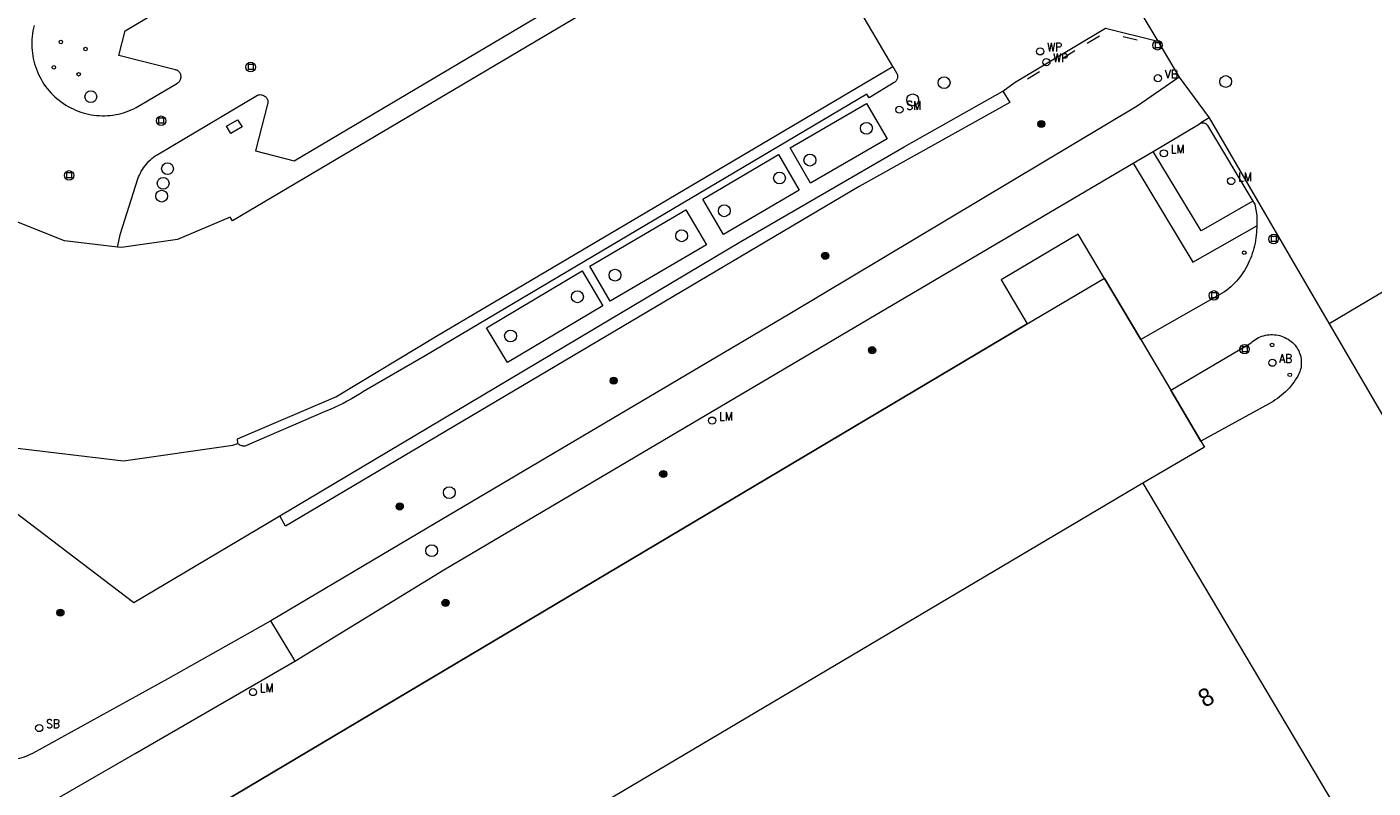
# Model space of a CAD drawing. Header units: metres. Extents: x 138165 to 154469, y 480134 to 494189.
# Tile 173 of 256: x 146059 to 146154, y 485610 to 485664. Entities that reach past the tile are written whole.
import ezdxf

# ---------------------------------------------------------------- set-up
doc = ezdxf.new("R2010")
doc.units = ezdxf.units.M
doc.header["$LTSCALE"] = 0.001
doc.header["$MEASUREMENT"] = 0
for name, color, linetype, lineweight in [('Level 5', 7, 'Continuous', 0), ('TOP-L-terrein schutting raster hek leuning', 7, 'Continuous', 0), ('TOP-L-topo objecten punt', 7, 'Continuous', 0), ('TOP-L-topo objecten vlak', 7, 'Continuous', 0), ('TOP-L-verharding vangrail', 7, 'Continuous', 0), ('TOP-T-topo huisnummering naamgeving', 7, 'Continuous', 0)]:
    doc.layers.add(name, color=color, linetype=linetype, lineweight=lineweight)
doc.styles.add('Style-INTL_ISO', font='INTL_ISO.shx')
doc.styles.add('Style-STANDARD', font='STANDARD.shx')

# ---------------------------------------------------------------- blocks, each defined once
blk = doc.blocks.new('24')
at = {"layer": 'TOP-L-topo objecten punt', "color": 7, "linetype": 'Continuous', "lineweight": 0}
for radius in [0.025, 0.0182, 0.0115, 0.005]:
    blk.add_circle((0, 0), radius, dxfattribs=at)
blk = doc.blocks.new('131')
at = {"layer": 'TOP-L-topo objecten punt', "color": 7, "linetype": 'Continuous', "lineweight": 0}
blk.add_circle((0, 0), 0.025, dxfattribs=at)
at = {"layer": 'TOP-L-topo objecten punt', "color": 7, "linetype": 'Continuous', "lineweight": 0, "style": 'Style-STANDARD'}
blk.add_text('SM', height=0.06, dxfattribs=at).set_placement((0.0483, 0))
blk = doc.blocks.new('*U13')
at = {"layer": 'Level 5', "color": 7, "linetype": 'Continuous', "lineweight": 0}
blk.add_circle((0, 0), 0.0415, dxfattribs=at)
blk = doc.blocks.new('150')
at = {"layer": 'Level 5', "color": 7, "linetype": 'Continuous', "lineweight": 0}
blk.add_blockref('*U13', (0, 0), dxfattribs=at)
blk = doc.blocks.new('73')
at = {"layer": 'TOP-L-topo objecten punt', "color": 7, "linetype": 'Continuous', "lineweight": 0}
blk.add_circle((0, 0), 0.025, dxfattribs=at)
at = {"layer": 'TOP-L-topo objecten punt', "color": 7, "linetype": 'Continuous', "lineweight": 0, "style": 'Style-STANDARD'}
blk.add_text('WP', height=0.06, dxfattribs=at).set_placement((0.0483, 0))
blk = doc.blocks.new('39')
at = {"layer": 'TOP-L-topo objecten punt', "color": 7, "linetype": 'Continuous', "lineweight": 0}
for p, q in [((0.0175, 0.0175), (-0.0175, 0.0175)), ((-0.0175, 0.0175), (-0.0175, -0.0175)), ((0.0175, 0.0175), (0.0175, -0.0175)), ((0.0175, -0.0175), (-0.0175, -0.0175))]:
    blk.add_line(p, q, dxfattribs=at)
blk.add_circle((0, 0), 0.0332, dxfattribs=at)
blk = doc.blocks.new('16')
at = {"layer": 'TOP-L-topo objecten punt', "color": 7, "linetype": 'Continuous', "lineweight": 0}
blk.add_circle((0, 0), 0.025, dxfattribs=at)
at = {"layer": 'TOP-L-topo objecten punt', "color": 7, "linetype": 'Continuous', "lineweight": 0, "style": 'Style-STANDARD'}
blk.add_text('LM', height=0.06, dxfattribs=at).set_placement((0.0483, 0))
blk = doc.blocks.new('10')
at = {"layer": 'TOP-L-topo objecten punt', "linetype": 'Continuous', "lineweight": 0}
blk.add_circle((0, 0), 0.0125, dxfattribs=at)
blk = doc.blocks.new('175')
at = {"layer": 'TOP-L-topo objecten punt', "color": 7, "linetype": 'Continuous', "lineweight": 0}
blk.add_circle((0, 0), 0.025, dxfattribs=at)
at = {"layer": 'TOP-L-topo objecten punt', "color": 7, "linetype": 'Continuous', "lineweight": 0, "style": 'Style-STANDARD'}
blk.add_text('SB', height=0.06, dxfattribs=at).set_placement((0.0483, 0))
blk = doc.blocks.new('11')
at = {"layer": 'TOP-L-topo objecten punt', "color": 7, "linetype": 'Continuous', "lineweight": 0}
blk.add_circle((0, 0), 0.025, dxfattribs=at)
at = {"layer": 'TOP-L-topo objecten punt', "color": 7, "linetype": 'Continuous', "lineweight": 0, "style": 'Style-STANDARD'}
blk.add_text('AB', height=0.06, dxfattribs=at).set_placement((0.0483, 0))
blk = doc.blocks.new('14')
at = {"layer": 'TOP-L-topo objecten punt', "color": 7, "linetype": 'Continuous', "lineweight": 0}
blk.add_circle((0, 0), 0.025, dxfattribs=at)
at = {"layer": 'TOP-L-topo objecten punt', "color": 7, "linetype": 'Continuous', "lineweight": 0, "style": 'Style-STANDARD'}
blk.add_text('VB', height=0.06, dxfattribs=at).set_placement((0.0483, 0))

msp = doc.modelspace()

# ---------------------------------------------------------------- linework, layer by layer
at = {"layer": 'TOP-L-terrein schutting raster hek leuning', "flags": 128}
for points in [[(146135.006, 485646.173), (146137.565, 485641.894), (146139.673, 485638.329), (146141.776, 485634.741), (146142.013, 485634.337), (146137.707, 485631.813)], [(146090.623, 485554.017), (146061.86, 485602.723), (146066.208, 485605.275), (146129.591, 485642.971)]]:
    msp.add_lwpolyline(points, dxfattribs=at)
at = {"layer": 'TOP-L-topo objecten vlak', "flags": 128}
for points in [[(146060.851, 485659.493), (146060.975, 485659.343), (146061.104, 485659.197), (146061.24, 485659.057), (146061.38, 485658.921), (146061.526, 485658.792), (146061.677, 485658.668), (146061.832, 485658.55), (146061.992, 485658.439), (146062.156, 485658.333), (146062.324, 485658.234), (146062.492, 485658.143), (146062.664, 485658.059), (146062.838, 485657.981), (146063.016, 485657.91), (146063.196, 485657.846), (146063.378, 485657.789), (146063.563, 485657.738), (146063.749, 485657.695), (146063.936, 485657.66), (146064.125, 485657.631), (146064.315, 485657.61), (146064.506, 485657.596), (146064.697, 485657.589), (146064.888, 485657.59), (146065.079, 485657.598), (146065.27, 485657.613), (146065.459, 485657.636), (146065.648, 485657.666), (146065.836, 485657.703), (146066.022, 485657.747), (146066.206, 485657.799), (146066.388, 485657.857), (146066.567, 485657.923), (146066.744, 485657.995), (146066.918, 485658.074), (146067.089, 485658.16), (146069.991, 485659.881), (146070.036, 485659.914), (146070.078, 485659.951), (146070.115, 485659.993), (146070.148, 485660.038), (146070.175, 485660.086), (146070.198, 485660.137), (146070.215, 485660.19), (146070.229, 485660.246), (146070.235, 485660.304), (146070.235, 485660.362), (146070.228, 485660.419), (146070.214, 485660.475), (146070.194, 485660.53), (146070.167, 485660.581), (146070.134, 485660.629), (146070.096, 485660.672), (146070.053, 485660.711), (146070.006, 485660.745), (146069.955, 485660.772), (146069.901, 485660.793), (146069.845, 485660.808), (146065.879, 485661.805), (146066.324, 485663.544), (146093.921, 485679.946)], [(146112.638, 485673.216), (146104.774, 485668.544), (146101.696, 485673.682), (146098.031, 485671.56), (146096.882, 485667.178), (146098.338, 485664.723), (146073.847, 485650.202), (146073.683, 485650.479), (146069.987, 485648.899), (146066.048, 485648.334), (146065.784, 485648.365)], [(146133.501, 485671.619), (146138.761, 485662.827)], [(146120.174, 485661.047), (146117.514, 485665.526)], [(146059.934, 485663.913), (146059.887, 485663.724), (146059.848, 485663.533), (146059.816, 485663.34), (146059.792, 485663.147), (146059.775, 485662.952), (146059.766, 485662.758), (146059.764, 485662.563), (146059.77, 485662.368), (146059.783, 485662.173), (146059.804, 485661.979), (146059.833, 485661.786), (146059.869, 485661.595), (146059.912, 485661.404), (146059.963, 485661.216), (146060.02, 485661.03), (146060.086, 485660.846), (146060.158, 485660.665), (146060.237, 485660.486), (146060.323, 485660.311), (146060.415, 485660.14), (146060.515, 485659.972), (146060.62, 485659.808), (146060.732, 485659.648), (146060.851, 485659.493)], [(146065.784, 485648.365), (146065.997, 485649.32), (146067.206, 485653.15), (146067.257, 485653.288), (146067.315, 485653.423), (146067.379, 485653.556), (146067.448, 485653.685), (146067.523, 485653.812), (146067.604, 485653.935), (146067.69, 485654.054), (146067.781, 485654.169), (146067.878, 485654.28), (146067.979, 485654.387), (146068.085, 485654.489), (146068.195, 485654.586), (146068.31, 485654.678), (146068.429, 485654.765), (146068.551, 485654.847), (146068.677, 485654.923), (146075.6, 485659.035), (146075.659, 485659.052), (146075.72, 485659.061), (146075.782, 485659.065), (146075.844, 485659.061), (146075.904, 485659.051), (146075.964, 485659.034), (146076.021, 485659.01), (146076.075, 485658.981), (146076.126, 485658.945), (146076.172, 485658.904), (146076.214, 485658.859), (146076.25, 485658.809), (146076.276, 485658.762), (146076.297, 485658.712), (146076.313, 485658.66), (146076.323, 485658.607), (146076.328, 485658.553), (146076.327, 485658.499), (146076.321, 485658.445), (146076.309, 485658.392), (146075.447, 485655.115), (146078.173, 485654.422), (146095.26, 485664.54)], [(146065.784, 485648.365), (146062.063, 485648.808), (146058.366, 485650.289), (146055.16, 485652.691), (146052.693, 485655.829), (146051.155, 485659.425), (146050.922, 485659.364), (146050.365, 485663.251), (146050.615, 485663.287)], [(146127.889, 485659.311), (146128.753, 485659.933), (146135.088, 485663.735), (146138.761, 485662.827)], [(146138.761, 485662.827), (146140.24, 485660.301)], [(146074.223, 485634.592), (146074.202, 485634.902), (146081.103, 485637.868), (146088.22, 485642.158), (146120.174, 485661.047)], [(146120.174, 485661.047), (146120.447, 485660.555), (146120.469, 485660.503), (146120.485, 485660.45), (146120.494, 485660.395), (146120.497, 485660.339), (146120.494, 485660.283), (146120.484, 485660.228), (146120.468, 485660.174), (146120.446, 485660.122), (146120.418, 485660.074), (146120.385, 485660.029), (146120.347, 485659.988), (146120.304, 485659.951), (146120.258, 485659.92), (146118.496, 485658.852), (146118.334, 485659.097), (146087.369, 485640.747), (146083.042, 485638.224), (146082.76, 485638.047), (146082.474, 485637.875), (146082.185, 485637.71), (146081.892, 485637.551), (146081.597, 485637.397), (146081.298, 485637.25), (146080.996, 485637.109), (146080.691, 485636.974), (146080.384, 485636.845), (146074.833, 485634.439), (146074.775, 485634.419), (146074.715, 485634.407), (146074.655, 485634.401), (146074.594, 485634.402), (146074.533, 485634.41), (146074.474, 485634.425), (146074.417, 485634.446), (146074.362, 485634.474), (146074.311, 485634.508), (146074.265, 485634.547), (146074.223, 485634.592)], [(146140.24, 485660.301), (146137.294, 485658.246), (146112.928, 485643.681), (146087.506, 485628.651), (146076.529, 485622.136)], [(146140.24, 485660.301), (146142.344, 485657.43)], [(146127.889, 485659.311), (146128.364, 485658.506), (146117.791, 485652.611), (146077.564, 485628.782), (146077.159, 485629.514)], [(146077.159, 485629.514), (146109.498, 485648.754), (146120.961, 485655.396), (146127.889, 485659.311)], [(146119.763, 485655.972), (146114.384, 485652.844), (146112.952, 485655.342), (146118.312, 485658.438), (146119.763, 485655.972)], [(146073.736, 485656.35), (146073.427, 485656.856), (146074.194, 485657.289), (146074.51, 485656.803), (146073.736, 485656.35)], [(146142.344, 485657.43), (146141.775, 485657.077)], [(146142.344, 485657.43), (146150.778, 485642.983)], [(146138.417, 485655.086), (146141.608, 485656.973), (146141.775, 485657.077)], [(146141.775, 485657.077), (146141.822, 485657.088), (146141.87, 485657.094), (146141.919, 485657.094), (146141.967, 485657.087), (146142.014, 485657.075), (146142.059, 485657.057), (146142.101, 485657.034), (146142.141, 485657.006), (146142.176, 485656.973), (146142.208, 485656.936), (146142.234, 485656.895), (146145.417, 485651.588)], [(146113.581, 485652.369), (146108.294, 485649.241), (146106.826, 485651.725), (146112.149, 485654.869), (146113.581, 485652.369)], [(146137.019, 485654.246), (146138.417, 485655.086)], [(146145.417, 485651.588), (146141.784, 485649.512), (146138.417, 485655.086)], [(146078.221, 485619.302), (146088.675, 485625.722), (146118.486, 485643.326), (146137.019, 485654.246)], [(146137.019, 485654.246), (146141.206, 485647.319), (146145.687, 485649.87)], [(146145.417, 485651.588), (146145.545, 485651.376), (146145.685, 485650.576), (146145.687, 485649.87)], [(146107.1, 485648.534), (146100.34, 485644.564), (146098.915, 485647.03), (146105.645, 485650.981), (146107.1, 485648.534)], [(146145.687, 485649.87), (146145.661, 485649.404), (146145.648, 485649.215), (146145.628, 485649.026), (146145.602, 485648.838), (146145.569, 485648.651), (146145.53, 485648.465), (146145.485, 485648.281), (146145.434, 485648.099), (146145.376, 485647.918), (146145.312, 485647.739), (146145.242, 485647.563), (146145.166, 485647.389), (146145.089, 485647.219), (146145.006, 485647.052), (146144.917, 485646.888), (146144.822, 485646.727), (146144.722, 485646.57), (146144.615, 485646.417), (146144.504, 485646.267), (146144.386, 485646.122), (146144.264, 485645.981), (146144.137, 485645.845), (146144.004, 485645.714), (146143.867, 485645.587), (146143.726, 485645.465), (146143.58, 485645.349), (146143.43, 485645.238), (146137.565, 485641.894)], [(146135.006, 485646.173), (146133.172, 485649.276), (146127.756, 485646.065), (146129.591, 485642.971)], [(146099.832, 485644.253), (146093.135, 485640.271), (146091.669, 485642.71), (146098.368, 485646.711), (146099.832, 485644.253)], [(146135.006, 485646.173), (146129.595, 485642.965), (146129.591, 485642.971)], [(146137.565, 485641.894), (146135.006, 485646.173)], [(146156.28, 485646.268), (146150.778, 485642.983)], [(146129.591, 485642.971), (146066.208, 485605.275), (146061.86, 485602.723), (146090.623, 485554.017)], [(146139.673, 485638.329), (146145.289, 485641.655), (146145.385, 485641.739), (146145.486, 485641.818), (146145.592, 485641.89), (146145.701, 485641.956), (146145.815, 485642.015), (146145.931, 485642.068), (146146.051, 485642.113), (146146.173, 485642.151), (146146.297, 485642.181), (146146.423, 485642.205), (146146.55, 485642.22), (146146.678, 485642.228), (146146.805, 485642.228), (146146.933, 485642.221), (146147.06, 485642.206), (146147.186, 485642.184), (146147.31, 485642.154), (146147.433, 485642.116), (146147.553, 485642.072), (146147.67, 485642.02), (146147.783, 485641.961), (146147.893, 485641.896), (146147.999, 485641.824), (146148.1, 485641.746), (146148.197, 485641.662), (146148.288, 485641.573), (146148.374, 485641.478), (146148.454, 485641.378), (146148.519, 485641.283), (146148.577, 485641.185), (146148.63, 485641.083), (146148.676, 485640.978), (146148.716, 485640.871), (146148.75, 485640.761), (146148.777, 485640.65), (146148.797, 485640.537), (146148.81, 485640.423), (146148.816, 485640.308), (146148.816, 485640.194), (146148.808, 485640.079), (146148.794, 485639.966), (146148.773, 485639.853), (146148.745, 485639.742), (146148.71, 485639.632), (146148.669, 485639.525), (146148.621, 485639.421), (146148.568, 485639.32), (146148.508, 485639.222), (146148.411, 485639.065), (146148.308, 485638.913), (146148.2, 485638.764), (146148.085, 485638.619), (146147.966, 485638.479), (146147.841, 485638.344), (146147.711, 485638.214), (146147.576, 485638.088), (146147.437, 485637.968), (146147.293, 485637.853), (146147.144, 485637.744), (146146.992, 485637.641), (146146.836, 485637.543), (146141.776, 485634.741)], [(146150.778, 485642.983), (146155.176, 485635.449), (146174.346, 485603.026)], [(146137.565, 485641.894), (146139.673, 485638.329)], [(146141.776, 485634.741), (146139.673, 485638.329)], [(146058.364, 485634.31), (146066.208, 485633.372), (146073.865, 485634.469), (146074.223, 485634.592)], [(146141.776, 485634.741), (146142.013, 485634.337), (146137.707, 485631.813)], [(146058.364, 485634.31), (146058.105, 485630.145), (146066.912, 485623.425), (146077.159, 485629.514)], [(146137.707, 485631.813), (146073.452, 485593.717), (146073.2, 485594.141), (146072.768, 485593.884), (146088.149, 485567.942), (146088.581, 485568.199), (146088.33, 485568.622), (146126.78, 485591.418), (146131.08, 485593.968), (146152.586, 485606.718)], [(146137.707, 485631.813), (146152.586, 485606.718)], [(146076.529, 485622.136), (146069.303, 485618.065), (146059.825, 485612.825), (146059.218, 485612.572), (146058.899, 485612.479), (146058.574, 485612.41), (146058.244, 485612.364), (146057.913, 485612.342), (146057.583, 485612.346), (146057.256, 485612.374), (146056.953, 485612.425), (146056.655, 485612.501), (146056.361, 485612.598), (146056.243, 485612.645)], [(146078.221, 485619.302), (146078.149, 485619.477), (146076.529, 485622.136)], [(146060.645, 485609.158), (146067.024, 485612.831), (146078.221, 485619.302)]]:
    msp.add_lwpolyline(points, dxfattribs=at)
at = {"layer": 'TOP-L-verharding vangrail', "flags": 128}
for points in [[(146134.662, 485663.161), (146133.785, 485662.655)], [(146137.302, 485662.879), (146136.328, 485663.132)], [(146132.926, 485662.13), (146132.082, 485661.6)], [(146130.461, 485660.664), (146129.61, 485660.147)]]:
    msp.add_lwpolyline(points, dxfattribs=at)

# ---------------------------------------------------------------- block references
at = {"layer": 'TOP-L-topo objecten punt', "xscale": 10, "yscale": 10, "zscale": 10}
for name, p in [('10', (146061.803, 485662.76)), ('39', (146138.732, 485662.528)), ('10', (146063.53, 485662.272)), ('73', (146130.498, 485662.1)), ('73', (146130.934, 485661.346)), ('10', (146061.312, 485660.982)), ('39', (146075.117, 485661.004)), ('10', (146063.051, 485660.492)), ('150', (146123.759, 485659.906)), ('14', (146138.757, 485660.218)), ('150', (146143.51, 485659.986)), ('150', (146063.905, 485658.922)), ('150', (146121.554, 485658.702)), ('131', (146120.626, 485658.01)), ('39', (146068.834, 485657.237)), ('24', (146130.58, 485657.008)), ('150', (146118.31, 485656.704)), ('16', (146139.172, 485654.949)), ('150', (146114.346, 485654.473)), ('39', (146062.384, 485653.399)), ('150', (146069.285, 485653.871)), ('150', (146112.216, 485653.214)), ('16', (146143.892, 485653.002)), ('150', (146068.98, 485652.842)), ('150', (146068.875, 485651.944)), ('150', (146108.338, 485650.917)), ('150', (146105.352, 485649.163)), ('39', (146146.868, 485648.934)), ('24', (146115.42, 485647.762)), ('10', (146144.811, 485647.974)), ('150', (146100.679, 485646.397)), ('150', (146098.038, 485644.881)), ('39', (146142.682, 485644.979)), ('150', (146093.349, 485642.134)), ('24', (146118.711, 485641.131)), ('39', (146144.834, 485641.204)), ('10', (146146.766, 485641.498)), ('11', (146146.788, 485640.252)), ('24', (146100.58, 485638.997)), ('10', (146148.006, 485639.402)), ('16', (146107.489, 485636.193)), ('24', (146104.054, 485632.442)), ('150', (146089.048, 485631.139)), ('24', (146085.574, 485630.168)), ('150', (146087.816, 485627.061)), ('24', (146088.788, 485623.401)), ('24', (146061.772, 485622.715)), ('16', (146075.283, 485617.14)), ('175', (146060.284, 485614.616))]:
    msp.add_blockref(name, p, dxfattribs=at)

# ---------------------------------------------------------------- texts
at = {"layer": 'TOP-T-topo huisnummering naamgeving', "style": 'Style-INTL_ISO'}
msp.add_text('8', height=1.25, rotation=29.8, dxfattribs=at).set_placement((146142.037, 485616.013))

doc.saveas('drawing.dxf')
